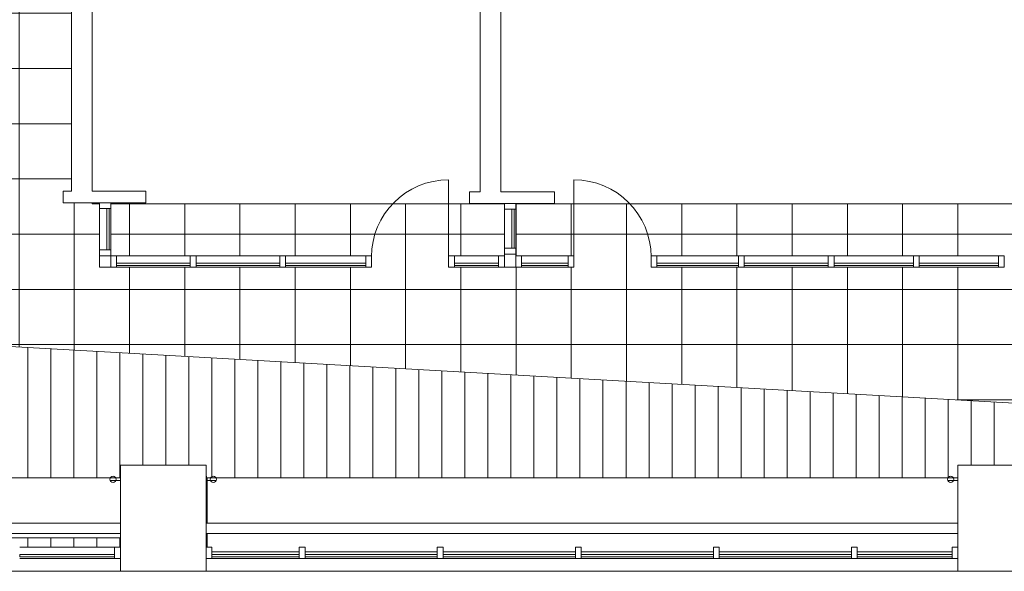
# Model space of a CAD drawing. Header units: inches. Extents: x -721 to 743, y -277 to 235.
# Tile 2 of 4: x -55 to 373, y -277 to -37. Entities that reach past the tile are written whole.
import ezdxf

# ---------------------------------------------------------------- set-up
doc = ezdxf.new("R2010")
doc.units = ezdxf.units.IN
doc.header["$MEASUREMENT"] = 0
for name, color, linetype, lineweight in [('A-ANNO-NOTE', 131, 'Continuous', 13), ('A-DOOR', 31, 'Continuous', 13), ('A-FLOR', 192, 'Continuous', 13), ('A-FLOR-PATT', 8, 'Continuous', 13), ('A-GLAZ-CURT', 52, 'Continuous', 13), ('A-GLAZ-CWMG', 51, 'Continuous', 13), ('A-WALL', 113, 'Continuous', 13), ('E-ELEC-FIXT', 91, 'Continuous', 13), ('I-WALL', 2, 'Continuous', 13), ('M-EQPM', 50, 'Continuous', 13)]:
    doc.layers.add(name, color=color, linetype=linetype, lineweight=lineweight)

# ---------------------------------------------------------------- blocks, each defined once
blk = doc.blocks.new('System Panel - Glazed-2246619-Level 15')
at = {"layer": 'A-GLAZ-CURT', "color": 8, "lineweight": 20}
for p, q in [((20.625, 1.75), (-20.625, 1.75)), ((-20.625, 1.75), (-20.625, 0.75)), ((-20.625, 0.75), (20.625, 0.75)), ((20.625, 0.75), (20.625, 1.75))]:
    blk.add_line(p, q, dxfattribs=at)
blk = doc.blocks.new('Rectangular Mullion - 2_5_ x 5_ rectangular-2246615-Level 15')
at = {"layer": 'A-GLAZ-CWMG', "color": 55}
blk.add_line((673.86, -271.69), (715.11, -271.69), dxfattribs=at)
blk = doc.blocks.new('Rectangular Mullion - 2_5_ x 5_ rectangular-2246062-Level 15')
at = {"layer": 'A-GLAZ-CWMG', "color": 8, "lineweight": 20}
for p, q in [((-2.5, 2.5), (0, 2.5)), ((-2.5, -2.5), (-2.5, 2.5)), ((0, 2.5), (0, -2.5)), ((0, -2.5), (-2.5, -2.5))]:
    blk.add_line(p, q, dxfattribs=at)
blk = doc.blocks.new('Rectangular Mullion - 2_5_ x 5_ rectangular-2246063-Level 15')
at = {"layer": 'A-GLAZ-CWMG', "color": 8, "lineweight": 20}
for p, q in [((0, 2.5), (-2.5, 2.5)), ((-2.5, 2.5), (-2.5, -2.5)), ((0, -2.5), (0, 2.5)), ((-2.5, -2.5), (0, -2.5))]:
    blk.add_line(p, q, dxfattribs=at)
blk = doc.blocks.new('System Panel - Glazed-2246669-Level 15')
at = {"layer": 'A-GLAZ-CURT', "color": 8, "lineweight": 20}
for p, q in [((28.75, 1.75), (-28.75, 1.75)), ((-28.75, 1.75), (-28.75, 0.75)), ((-28.75, 0.75), (28.75, 0.75)), ((28.75, 0.75), (28.75, 1.75))]:
    blk.add_line(p, q, dxfattribs=at)
blk = doc.blocks.new('Rectangular Mullion - 2_5_ x 5_ rectangular-2246667-Level 15')
at = {"layer": 'A-GLAZ-CWMG', "color": 55}
blk.add_line((433.86, -271.69), (491.36, -271.69), dxfattribs=at)
blk = doc.blocks.new('Rectangular Mullion - 2_5_ x 5_ rectangular-2246160-Level 15')
at = {"layer": 'A-GLAZ-CWMG', "color": 8, "lineweight": 20}
for p, q in [((-1.25, 2.5), (1.25, 2.5)), ((-1.25, -2.5), (-1.25, 2.5)), ((1.25, 2.5), (1.25, -2.5)), ((1.25, -2.5), (-1.25, -2.5))]:
    blk.add_line(p, q, dxfattribs=at)
blk = doc.blocks.new('System Panel - Glazed-2246735-Level 15')
at = {"layer": 'A-GLAZ-CURT', "color": 8, "lineweight": 20}
for p, q in [((19, 1.75), (-19, 1.75)), ((-19, 1.75), (-19, 0.75)), ((-19, 0.75), (19, 0.75)), ((19, 0.75), (19, 1.75))]:
    blk.add_line(p, q, dxfattribs=at)
blk = doc.blocks.new('Rectangular Mullion - 2_5_ x 5_ rectangular-2246734-Level 15')
at = {"layer": 'A-GLAZ-CWMG', "color": 55}
blk.add_line((393.36, -271.69), (431.36, -271.69), dxfattribs=at)
blk = doc.blocks.new('Rectangular Mullion - 2_5_ x 5_ rectangular-V1-Level 15')
at = {"layer": 'A-GLAZ-CWMG', "color": 55}
for p, q in [((-54.58, -266.69), (-13.33, -266.69)), ((-54.58, -271.69), (-13.33, -271.69))]:
    blk.add_line(p, q, dxfattribs=at)
blk = doc.blocks.new('Radiator1 - Radiator-2247213-Level 15')
at = {"layer": 'M-EQPM', "color": 55}
for p, q in [((353.17, -236.63), (26.86, -236.63)), ((26.86, -236.63), (26.86, -256.28)), ((26.86, -260.74), (26.86, -266.69)), ((28.93, -268.69), (66.92, -268.69)), ((69.42, -268.69), (126.92, -268.69)), ((129.42, -268.69), (186.92, -268.69)), ((189.42, -268.69), (246.92, -268.69)), ((249.42, -268.69), (306.92, -268.69)), ((309.42, -268.69), (350.67, -268.69))]:
    blk.add_line(p, q, dxfattribs=at)
blk = doc.blocks.new('Radiator2 - Radiator-2247269-Level 15')
at = {"layer": 'M-EQPM', "color": 55}
for p, q in [((-10.83, -236.63), (-337.57, -236.63)), ((-337.57, -262.69), (-10.83, -262.69))]:
    blk.add_line(p, q, dxfattribs=at)
blk = doc.blocks.new('Radiator3 - Radiator-2247351-Level 15')
at = {"layer": 'M-EQPM', "color": 55}
for p, q in [((-10.83, -256.28), (-337.57, -256.28)), ((353.17, -256.28), (26.43, -256.28)), ((-337.57, -260.74), (-10.83, -260.74)), ((26.43, -260.74), (353.17, -260.74))]:
    blk.add_line(p, q, dxfattribs=at)
blk = doc.blocks.new('Door-Curtain-Wall-Single-Glass - Door-Curtain-Wall-Single-Wood-2380255-Level 15')
at = {"layer": 'A-DOOR', "color": 55}
blk.add_line((16.75, 2.5), (16.75, 35.5), dxfattribs=at)
blk.add_arc((16.75, 2), 33.5, 90, 180, dxfattribs=at)
blk = doc.blocks.new('Rectangular Mullion - 2_5_ x 5_ rectangular-2353098-Level 15')
at = {"layer": 'A-GLAZ-CWMG', "color": 8, "lineweight": 20}
for p, q in [((0, 2.5), (-2.5, 2.5)), ((-2.5, 2.5), (-2.5, -2.5)), ((0, -2.5), (0, 2.5)), ((-2.5, -2.5), (0, -2.5))]:
    blk.add_line(p, q, dxfattribs=at)
blk = doc.blocks.new('System Panel - Glazed-2353099-Level 15')
at = {"layer": 'A-GLAZ-CURT', "color": 8, "lineweight": 20}
for p, q in [((9.625, 1.75), (-9.625, 1.75)), ((-9.625, 1.75), (-9.625, 0.75)), ((-9.625, 0.75), (9.625, 0.75)), ((9.625, 0.75), (9.625, 1.75))]:
    blk.add_line(p, q, dxfattribs=at)
blk = doc.blocks.new('System Panel - Glazed-2353164-Level 15')
at = {"layer": 'A-GLAZ-CURT', "color": 8, "lineweight": 20}
for p, q in [((17.42, 1.75), (-17.42, 1.75)), ((-17.42, 1.75), (-17.42, 0.75)), ((-17.42, 0.75), (17.42, 0.75)), ((17.42, 0.75), (17.42, 1.75))]:
    blk.add_line(p, q, dxfattribs=at)
blk = doc.blocks.new('Rectangular Mullion - 2_5_ x 5_ rectangular-2353100-Level 15')
at = {"layer": 'A-GLAZ-CWMG', "color": 8, "lineweight": 20}
for p, q in [((-2.5, 2.5), (0, 2.5)), ((-2.5, -2.5), (-2.5, 2.5)), ((0, 2.5), (0, -2.5)), ((0, -2.5), (-2.5, -2.5))]:
    blk.add_line(p, q, dxfattribs=at)
blk = doc.blocks.new('Rectangular Mullion - 2_5_ x 5_ rectangular-2353001-Level 15')
at = {"layer": 'A-GLAZ-CWMG', "color": 55}
for p, q in [((134.31, -140.06), (153.56, -140.06)), ((153.56, -145.06), (134.31, -145.06))]:
    blk.add_line(p, q, dxfattribs=at)
blk = doc.blocks.new('Rectangular Mullion - 2_5_ x 5_ rectangular-2353159-Level 15')
at = {"layer": 'A-GLAZ-CWMG', "color": 55}
for p, q in [((60.98, -140.06), (95.81, -140.06)), ((95.81, -145.06), (60.98, -145.06))]:
    blk.add_line(p, q, dxfattribs=at)
blk = doc.blocks.new('Rectangular Mullion - 2_5_ x 5_ rectangular-2353096-Level 15')
at = {"layer": 'A-GLAZ-CWMG', "color": 8, "lineweight": 20}
for p, q in [((-1.25, 2.5), (1.25, 2.5)), ((-1.25, -2.5), (-1.25, 2.5)), ((1.25, 2.5), (1.25, -2.5)), ((1.25, -2.5), (-1.25, -2.5))]:
    blk.add_line(p, q, dxfattribs=at)
blk = doc.blocks.new('System Panel - Glazed-2353361-Level 15')
at = {"layer": 'A-GLAZ-CURT', "color": 8, "lineweight": 20}
for p, q in [((18.21, 1.75), (-18.21, 1.75)), ((-18.21, 1.75), (-18.21, 0.75)), ((-18.21, 0.75), (18.21, 0.75)), ((18.21, 0.75), (18.21, 1.75))]:
    blk.add_line(p, q, dxfattribs=at)
blk = doc.blocks.new('Rectangular Mullion - 2_5_ x 5_ rectangular-2353356-Level 15')
at = {"layer": 'A-GLAZ-CWMG', "color": 55}
for p, q in [((22.06, -140.06), (58.48, -140.06)), ((58.48, -145.06), (22.06, -145.06))]:
    blk.add_line(p, q, dxfattribs=at)
blk = doc.blocks.new('System Panel - Glazed-2353363-Level 15')
at = {"layer": 'A-GLAZ-CURT', "color": 8, "lineweight": 20}
for p, q in [((16, 1.75), (-16, 1.75)), ((-16, 1.75), (-16, 0.75)), ((-16, 0.75), (16, 0.75)), ((16, 0.75), (16, 1.75))]:
    blk.add_line(p, q, dxfattribs=at)
blk = doc.blocks.new('Rectangular Mullion - 2_5_ x 5_ rectangular-2353359-Level 15')
at = {"layer": 'A-GLAZ-CWMG', "color": 55}
for p, q in [((-12.44, -140.06), (19.56, -140.06)), ((19.56, -145.06), (-12.44, -145.06))]:
    blk.add_line(p, q, dxfattribs=at)
blk = doc.blocks.new('Door-Curtain-Wall-Single-Glass - Door-Curtain-Wall-Single-Wood-2380256-Level 15')
at = {"layer": 'A-DOOR', "color": 55}
blk.add_line((16.75, -2.5), (16.75, -35.5), dxfattribs=at)
blk.add_arc((16.75, -2), 33.5, 180, 270, dxfattribs=at)
blk = doc.blocks.new('System Panel - Glazed-2354490-Level 15')
at = {"layer": 'A-GLAZ-CURT', "color": 8, "lineweight": 20}
for p, q in [((17.25, 1.75), (-17.25, 1.75)), ((-17.25, 1.75), (-17.25, 0.75)), ((-17.25, 0.75), (17.25, 0.75)), ((17.25, 0.75), (17.25, 1.75))]:
    blk.add_line(p, q, dxfattribs=at)
blk = doc.blocks.new('System Panel - Glazed-2354489-Level 15')
at = {"layer": 'A-GLAZ-CURT', "color": 8, "lineweight": 20}
for p, q in [((18.25, 1.75), (-18.25, 1.75)), ((-18.25, 1.75), (-18.25, 0.75)), ((-18.25, 0.75), (18.25, 0.75)), ((18.25, 0.75), (18.25, 1.75))]:
    blk.add_line(p, q, dxfattribs=at)
blk = doc.blocks.new('System Panel - Glazed-2354488-Level 15')
at = {"layer": 'A-GLAZ-CURT', "color": 8, "lineweight": 20}
for p, q in [((17.75, 1.75), (-17.75, 1.75)), ((-17.75, 1.75), (-17.75, 0.75)), ((-17.75, 0.75), (17.75, 0.75)), ((17.75, 0.75), (17.75, 1.75))]:
    blk.add_line(p, q, dxfattribs=at)
blk = doc.blocks.new('System Panel - Glazed-2354487-Level 15')
at = {"layer": 'A-GLAZ-CURT', "color": 8, "lineweight": 20}
for p, q in [((10.125, 1.75), (-10.125, 1.75)), ((-10.125, 1.75), (-10.125, 0.75)), ((-10.125, 0.75), (10.125, 0.75)), ((10.125, 0.75), (10.125, 1.75))]:
    blk.add_line(p, q, dxfattribs=at)
blk = doc.blocks.new('Rectangular Mullion - 2_5_ x 5_ rectangular-2354403-Level 15')
at = {"layer": 'A-GLAZ-CWMG', "color": 55}
for p, q in [((450.31, -140.06), (484.81, -140.06)), ((484.81, -145.06), (450.31, -145.06))]:
    blk.add_line(p, q, dxfattribs=at)
blk = doc.blocks.new('Rectangular Mullion - 2_5_ x 5_ rectangular-2354402-Level 15')
at = {"layer": 'A-GLAZ-CWMG', "color": 55}
for p, q in [((487.31, -140.06), (523.81, -140.06)), ((523.81, -145.06), (487.31, -145.06))]:
    blk.add_line(p, q, dxfattribs=at)
blk = doc.blocks.new('Rectangular Mullion - 2_5_ x 5_ rectangular-2354404-Level 15')
at = {"layer": 'A-GLAZ-CWMG', "color": 55}
for p, q in [((412.31, -140.06), (447.81, -140.06)), ((447.81, -145.06), (412.31, -145.06))]:
    blk.add_line(p, q, dxfattribs=at)
blk = doc.blocks.new('Rectangular Mullion - 2_5_ x 5_ rectangular-2354405-Level 15')
at = {"layer": 'A-GLAZ-CWMG', "color": 55}
for p, q in [((163.56, -140.06), (183.81, -140.06)), ((183.81, -145.06), (163.56, -145.06))]:
    blk.add_line(p, q, dxfattribs=at)
blk = doc.blocks.new('System Panel - Glazed-2354887-Level 15')
at = {"layer": 'A-GLAZ-CURT', "color": 8, "lineweight": 20}
for p, q in [((9, 1.75), (-9, 1.75)), ((-9, 1.75), (-9, 0.75)), ((-9, 0.75), (9, 0.75)), ((9, 0.75), (9, 1.75))]:
    blk.add_line(p, q, dxfattribs=at)
blk = doc.blocks.new('Rectangular Mullion - 2_5_ x 5_ rectangular-2354830-Level 15')
at = {"layer": 'A-GLAZ-CWMG', "color": 55}
for p, q in [((-19.94, -137.56), (-19.94, -119.56)), ((-14.94, -119.56), (-14.94, -137.56))]:
    blk.add_line(p, q, dxfattribs=at)
blk = doc.blocks.new('System Panel - Glazed-2355090-Level 15')
at = {"layer": 'A-GLAZ-CURT', "color": 8, "lineweight": 20}
for p, q in [((8.5, 1.75), (-8.5, 1.75)), ((-8.5, 1.75), (-8.5, 0.75)), ((-8.5, 0.75), (8.5, 0.75)), ((8.5, 0.75), (8.5, 1.75))]:
    blk.add_line(p, q, dxfattribs=at)
blk = doc.blocks.new('Rectangular Mullion - 2_5_ x 5_ rectangular-2354971-Level 15')
at = {"layer": 'A-GLAZ-CWMG', "color": 55}
for p, q in [((156.06, -136.82), (156.06, -119.82)), ((161.06, -119.82), (161.06, -136.82))]:
    blk.add_line(p, q, dxfattribs=at)
blk = doc.blocks.new('Power-Recessed-All2 - Duplex-Standard 2-V4-Level 15')
at = {"layer": 'E-ELEC-FIXT', "color": 55}
for p, q in [((26.61, -235.81), (26.43, -235.81)), ((26.43, -238.56), (26.61, -238.56)), ((26.61, -235.81), (26.61, -238.56))]:
    blk.add_line(p, q, dxfattribs=at)

msp = doc.modelspace()

# ---------------------------------------------------------------- hatches: boundary and pattern name
at = {"layer": 'A-FLOR-PATT', "lineweight": 9}
h = msp.add_hatch(dxfattribs=at)
h.set_pattern_fill('FP_3', color=135, style=0, pattern_type=2)
h.set_pattern_definition([(0, (257.12, 61.28), (0, 24), []), (90, (257.12, 61.28), (-24, 1e-15), [])])
h.paths.add_polyline_path([(734.56, -224.19), (734.56, -221.16), (734.81, -221.16), (734.81, 53.56), (728.06, 53.56), (728.06, 58.81), (734.81, 58.81), (734.81, 119.14), (727.05, 119.14), (727.05, 183.81), (-109.69, 183.81), (-109.69, 197.2), (-109.85, 197.2), (-109.85, 200.45), (-142.08, 200.45), (-142.08, 201.45), (-109.85, 201.45), (-109.85, 202.2), (-240.08, 202.2), (-240.08, 201.45), (-208.08, 201.45), (-208.08, 200.45), (-240.08, 200.45), (-240.08, 197.2), (-241.06, 197.2), (-241.06, -169.29), (680.66, -221.16)], flags=0)
h.paths.add_polyline_path([(584.06, 117.03), (586.17, 117.03), (586.17, 117.18), (584.06, 117.18)], flags=0)
h.paths.add_polyline_path([(581.56, -145.06), (559.81, -145.06), (559.81, -140.06), (584.06, -140.06), (584.06, -117.54), (161.06, -117.54), (161.06, -140.06), (186.31, -140.06), (186.31, -145.06), (131.81, -145.06), (131.81, -140.06), (156.06, -140.06), (156.06, -117.54), (-14.94, -117.54), (-14.94, -140.06), (98.31, -140.06), (98.31, -145.06), (-19.94, -145.06), (-19.94, -117.54), (-23.05, -117.54), (-23.05, -117.06), (-35.64, -117.06), (-35.64, -112.06), (-32.05, -112.06), (-32.05, 89.03), (-36.3, 89.03), (-36.3, 94.03), (-19.94, 94.03), (-19.94, 117.18), (-20.83, 117.18), (-20.83, 122.18), (-15.83, 122.18), (-15.83, 122.03), (98.31, 122.03), (98.31, 117.03), (-14.94, 117.03), (-14.94, 94.03), (-0.3, 94.03), (-0.3, 93.98), (140.27, 93.98), (140.27, 94.14), (155.49, 94.14), (155.49, 94.28), (156.06, 94.28), (156.06, 116.28), (155.49, 116.28), (155.49, 117.03), (131.81, 117.03), (131.81, 122.03), (155.49, 122.03), (155.49, 122.18), (160.49, 122.18), (160.49, 122.03), (186.31, 122.03), (186.31, 117.03), (160.49, 117.03), (160.49, 116.28), (161.06, 116.28), (161.06, 94.28), (160.49, 94.28), (160.49, 94.14), (176.27, 94.14), (176.27, 93.98), (567.91, 93.98), (567.91, 94.42), (584.06, 94.42), (584.06, 117.03), (559.81, 117.03), (559.81, 122.03), (584.06, 122.03), (584.06, 122.18), (591.17, 122.18), (591.17, 117.03), (589.06, 117.03), (589.06, 94.42), (605.16, 94.42), (605.16, 89.42), (600.79, 89.42), (600.79, -112.32), (606.21, -112.32), (606.21, -117.32), (591.79, -117.32), (591.79, -117.54), (589.06, -117.54), (589.06, -145.06), (584.06, -145.06)], flags=0)
h.paths.add_polyline_path([(526.31, -145.06), (219.81, -145.06), (219.81, -140.06), (526.31, -140.06), (526.31, -144.31)], flags=0)
h.paths.add_polyline_path([(526.31, 117.03), (219.81, 117.03), (219.81, 122.03), (526.31, 122.03), (526.31, 119.72)], flags=0)
h = msp.add_hatch(dxfattribs=at)
h.set_pattern_fill('FP_2', style=0, pattern_type=2)
h.set_pattern_definition([(270, (-351.093, -276.302), (10, 6e-16), [])])
h.paths.add_polyline_path([(390.86, -266.69), (391.61, -266.69), (391.61, -260.74), (390.86, -260.74)], flags=0)
h.paths.add_polyline_path([(-13.33, -266.69), (-10.83, -266.69), (-10.83, -262.69), (-337.57, -262.69), (-337.57, -266.69), (-54.58, -266.69)], flags=0)
h.paths.add_polyline_path([(26.43, -266.69), (26.86, -266.69), (26.86, -260.74), (26.43, -260.74)], flags=0)
h.paths.add_polyline_path([(26.86, -256.28), (26.86, -236.63), (353.17, -236.63), (353.17, -231.08), (390.86, -231.08), (390.86, -235.81), (391.05, -235.81), (391.05, -238.56), (390.86, -238.56), (390.86, -256.28), (391.61, -256.28), (391.61, -236.63), (717.71, -236.63), (717.71, -230.97), (734.56, -230.97), (734.56, -224.19), (-238.06, -169.46), (-238.06, 182.42), (-509.56, 182.42), (-535.72, 156.26), (-537.14, 157.67), (-512.39, 182.42), (-580.73, 182.42), (-555.98, 157.67), (-557.4, 156.26), (-583.56, 182.42), (-716.06, 182.42), (-716.06, 123.54), (-632.88, 123.54), (-632.88, 117.54), (-668.7, 117.54), (-668.7, -187.31), (-630.94, -187.31), (-630.94, -193.31), (-702.31, -193.31), (-702.31, -236.63), (-375.56, -236.63), (-375.56, -232.25), (-337.57, -232.25), (-337.57, -236.63), (-10.83, -236.63), (-10.83, -231.14), (26.43, -231.14), (26.43, -235.81), (26.61, -235.81), (26.61, -238.56), (26.43, -238.56), (26.43, -256.28), (26.61, -256.28)], flags=0)
h.paths.add_polyline_path([(-397.24, -48.1), (-401.76, -47.6), (-406.21, -46.63), (-410.52, -45.17), (-414.64, -43.27), (-418.54, -40.92), (-422.16, -38.17), (-425.46, -35.04), (-428.41, -31.58), (-430.96, -27.81), (-433.09, -23.79), (-434.77, -19.57), (-435.99, -15.19), (-436.72, -10.7), (-436.97, -6.16), (-436.72, -1.62), (-435.99, 2.87), (-434.77, 7.25), (-433.09, 11.48), (-430.96, 15.5), (-428.41, 19.26), (-425.46, 22.73), (-422.16, 25.85), (-418.54, 28.61), (-414.64, 30.95), (-410.52, 32.86), (-406.21, 34.31), (-401.76, 35.29), (-397.24, 35.78), (-392.7, 35.78), (-388.18, 35.29), (-383.73, 34.31), (-379.42, 32.86), (-375.3, 30.95), (-371.4, 28.61), (-367.78, 25.85), (-364.48, 22.73), (-361.53, 19.26), (-358.98, 15.5), (-356.85, 11.48), (-355.17, 7.25), (-353.95, 2.87), (-353.22, -1.62), (-352.97, -6.16), (-353.22, -10.7), (-353.95, -15.19), (-355.17, -19.57), (-356.85, -23.79), (-358.98, -27.81), (-361.53, -31.58), (-364.48, -35.04), (-367.78, -38.17), (-371.4, -40.92), (-375.3, -43.27), (-379.42, -45.17), (-383.73, -46.63), (-388.18, -47.6), (-392.7, -48.1), (-394.46, -48.1)], flags=0)
h.paths.add_polyline_path([(-461.73, 32.49), (-466.28, 32.49), (-470.8, 32.98), (-475.24, 33.96), (-479.55, 35.41), (-483.68, 37.32), (-487.58, 39.67), (-491.2, 42.42), (-494.5, 45.55), (-497.44, 49.01), (-499.99, 52.78), (-502.13, 56.79), (-503.81, 61.02), (-505.02, 65.4), (-505.76, 69.89), (-506.01, 74.43), (-505.76, 78.97), (-505.02, 83.46), (-503.81, 87.84), (-502.13, 92.07), (-499.99, 96.08), (-497.44, 99.85), (-494.5, 103.31), (-491.2, 106.44), (-487.58, 109.19), (-483.68, 111.54), (-479.55, 113.45), (-475.24, 114.9), (-470.8, 115.88), (-466.28, 116.37), (-461.73, 116.37), (-457.21, 115.88), (-452.77, 114.9), (-448.46, 113.45), (-444.33, 111.54), (-440.44, 109.19), (-436.82, 106.44), (-433.52, 103.31), (-430.57, 99.85), (-428.02, 96.08), (-425.89, 92.07), (-424.21, 87.84), (-422.99, 83.46), (-422.25, 78.97), (-422.01, 74.43), (-422.25, 69.89), (-422.99, 65.4), (-424.21, 61.02), (-425.89, 56.79), (-428.02, 52.78), (-430.57, 49.01), (-433.52, 45.55), (-436.82, 42.42), (-440.44, 39.67), (-444.33, 37.32), (-448.46, 35.41), (-452.77, 33.96), (-457.21, 32.98)], flags=0)
h.paths.add_polyline_path([(-329.21, 39.74), (-333.73, 40.24), (-338.17, 41.21), (-342.48, 42.67), (-346.61, 44.58), (-350.5, 46.92), (-354.12, 49.67), (-357.43, 52.8), (-360.37, 56.27), (-362.92, 60.03), (-365.05, 64.05), (-366.73, 68.27), (-367.95, 72.65), (-368.69, 77.14), (-368.93, 81.68), (-368.69, 86.22), (-367.95, 90.71), (-366.73, 95.09), (-365.05, 99.32), (-362.92, 103.34), (-360.37, 107.1), (-357.43, 110.57), (-354.12, 113.69), (-350.5, 116.45), (-346.61, 118.79), (-342.48, 120.7), (-338.17, 122.15), (-333.73, 123.13), (-329.21, 123.62), (-324.66, 123.62), (-320.14, 123.13), (-315.7, 122.15), (-311.39, 120.7), (-307.26, 118.79), (-303.36, 116.45), (-299.74, 113.69), (-296.44, 110.57), (-293.5, 107.1), (-290.95, 103.34), (-288.82, 99.32), (-287.13, 95.09), (-285.92, 90.71), (-285.18, 86.22), (-284.93, 81.68), (-285.18, 77.14), (-285.92, 72.65), (-287.13, 68.27), (-288.82, 64.05), (-290.95, 60.03), (-293.59, 56.15), (-296.44, 52.8), (-299.74, 49.67), (-303.36, 46.92), (-307.26, 44.58), (-311.39, 42.67), (-315.7, 41.21), (-320.14, 40.24), (-324.66, 39.74)], flags=0)

# ---------------------------------------------------------------- linework, layer by layer
at = {"layer": 'A-ANNO-NOTE', "color": 55}
for p, q in [((-10.83, -236.57), (-15.22, -236.57)), ((-10.83, -237.8), (-15.22, -237.8)), ((-10.83, -236.57), (-12.78, -236.57)), ((-10.83, -237.8), (-12.78, -237.8)), ((26.43, -236.57), (28.38, -236.57)), ((26.43, -236.57), (30.82, -236.57)), ((26.43, -237.8), (28.38, -237.8)), ((26.43, -237.8), (30.82, -237.8)), ((353.17, -236.57), (348.78, -236.57)), ((353.17, -237.8), (348.78, -237.8)), ((353.17, -236.57), (351.22, -236.57)), ((353.17, -237.8), (351.22, -237.8))]:
    msp.add_line(p, q, dxfattribs=at)
for centre in [(-14, -237.19), (29.6, -237.19), (350, -237.19)]:
    msp.add_circle(centre, 1.37, dxfattribs=at)
at = {"layer": 'A-FLOR', "color": 55}
for p, q in [((-23.05, -117.54), (-23.05, -117.06)), ((-19.94, -117.54), (-23.05, -117.54)), ((156.06, -117.54), (-14.94, -117.54)), ((584.06, -117.54), (161.06, -117.54)), ((-241.06, -169.29), (734.56, -224.19)), ((-337.57, -277.19), (-10.83, -277.19)), ((26.43, -277.19), (353.17, -277.19))]:
    msp.add_line(p, q, dxfattribs=at)
at = {"layer": 'A-WALL', "color": 8, "lineweight": 20}
for p, q in [((-32.05, 89.03), (-32.05, -112.06)), ((-23.05, -112.06), (-23.05, 89.03)), ((145.56, 89.14), (145.56, -112.32)), ((154.56, -112.32), (154.56, 89.14)), ((26.43, -231.14), (-10.83, -231.14)), ((-10.83, -231.14), (-10.83, -259.19)), ((26.43, -259.19), (26.43, -231.14)), ((390.86, -231.08), (353.17, -231.08)), ((353.17, -231.08), (353.17, -259.19)), ((-10.83, -259.19), (-10.83, -277.19)), ((26.43, -277.19), (26.43, -259.19)), ((353.17, -259.19), (353.17, -277.19)), ((-10.83, -277.19), (26.43, -277.19)), ((353.17, -277.19), (390.86, -277.19))]:
    msp.add_line(p, q, dxfattribs=at)
at = {"layer": 'I-WALL', "color": 8, "lineweight": 20}
for p, q in [((-32.05, -112.06), (-35.64, -112.06)), ((-35.64, -112.06), (-35.64, -117.06)), ((0.26, -112.06), (-23.05, -112.06)), ((0.26, -117.06), (0.26, -112.06)), ((145.56, -112.32), (140.85, -112.32)), ((140.85, -112.32), (140.85, -117.32)), ((177.85, -112.32), (154.56, -112.32)), ((177.85, -117.32), (177.85, -112.32)), ((-35.64, -117.06), (0.26, -117.06)), ((140.85, -117.32), (177.85, -117.32)), ((-19.94, -140.06), (-19.94, -145.06)), ((-14.94, -140.06), (-19.94, -140.06)), ((-14.94, -145.06), (-14.94, -140.06)), ((156.06, -139.32), (156.06, -145.06)), ((161.06, -139.32), (156.06, -139.32)), ((161.06, -145.06), (161.06, -139.32)), ((-19.94, -145.06), (-14.94, -145.06)), ((156.06, -145.06), (161.06, -145.06))]:
    msp.add_line(p, q, dxfattribs=at)

# ---------------------------------------------------------------- block references
at = {"layer": 'A-DOOR', "color": 55}
msp.add_blockref('Door-Curtain-Wall-Single-Glass - Door-Curtain-Wall-Single-Wood-2380255-Level 15', (115.06, -142.56), dxfattribs=at)
at = {"layer": 'A-DOOR', "color": 55, "rotation": 180}
msp.add_blockref('Door-Curtain-Wall-Single-Glass - Door-Curtain-Wall-Single-Wood-2380256-Level 15', (203.06, -142.56), dxfattribs=at)
at = {"layer": 'A-GLAZ-CURT', "color": 55}
for name, p, rotation in [('System Panel - Glazed-2354887-Level 15', (-17.44, -128.56), 269.9999999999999), ('System Panel - Glazed-2355090-Level 15', (158.56, -128.32), 269.9999999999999), ('System Panel - Glazed-2353363-Level 15', (3.56, -142.56), 180), ('System Panel - Glazed-2353361-Level 15', (40.27, -142.56), 180), ('System Panel - Glazed-2353164-Level 15', (78.4, -142.56), 180), ('System Panel - Glazed-2353099-Level 15', (143.94, -142.56), 180), ('System Panel - Glazed-2354487-Level 15', (173.69, -142.56), 180), ('System Panel - Glazed-2354488-Level 15', (240.06, -142.56), 180), ('System Panel - Glazed-2354489-Level 15', (278.56, -142.56), 180), ('System Panel - Glazed-2354490-Level 15', (316.56, -142.56), 180), ('System Panel - Glazed-2354490-Level 15', (353.56, -142.56), 180), ('System Panel - Glazed-2246619-Level 15', (-33.95, -269.19), 180), ('System Panel - Glazed-2246735-Level 15', (47.93, -269.19), 180), ('System Panel - Glazed-2246669-Level 15', (98.17, -269.19), 180), ('System Panel - Glazed-2246669-Level 15', (158.17, -269.19), 180), ('System Panel - Glazed-2246669-Level 15', (218.17, -269.19), 180), ('System Panel - Glazed-2246669-Level 15', (278.17, -269.19), 180), ('System Panel - Glazed-2246619-Level 15', (330.05, -269.19), 180)]:
    msp.add_blockref(name, p, dxfattribs=dict(at, rotation=rotation))
at = {"layer": 'A-GLAZ-CWMG', "color": 55}
for p, rotation in [((-17.44, -117.06), 89.99999999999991), ((158.56, -117.32), 89.9999999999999)]:
    msp.add_blockref('Rectangular Mullion - 2_5_ x 5_ rectangular-2353098-Level 15', p, dxfattribs=dict(at, rotation=rotation))
for name, p in [('Rectangular Mullion - 2_5_ x 5_ rectangular-2354830-Level 15', (0, 0)), ('Rectangular Mullion - 2_5_ x 5_ rectangular-2354971-Level 15', (0, 0)), ('Rectangular Mullion - 2_5_ x 5_ rectangular-2353359-Level 15', (0, 0)), ('Rectangular Mullion - 2_5_ x 5_ rectangular-2353356-Level 15', (0, 0)), ('Rectangular Mullion - 2_5_ x 5_ rectangular-2353159-Level 15', (0, 0)), ('Rectangular Mullion - 2_5_ x 5_ rectangular-2353001-Level 15', (0, 0)), ('Rectangular Mullion - 2_5_ x 5_ rectangular-2353098-Level 15', (156.06, -142.56)), ('Rectangular Mullion - 2_5_ x 5_ rectangular-2354405-Level 15', (0, 0)), ('Rectangular Mullion - 2_5_ x 5_ rectangular-2354404-Level 15', (-190, 0)), ('Rectangular Mullion - 2_5_ x 5_ rectangular-2354402-Level 15', (-227, 0)), ('Rectangular Mullion - 2_5_ x 5_ rectangular-2354403-Level 15', (-151, 0)), ('Rectangular Mullion - 2_5_ x 5_ rectangular-2354403-Level 15', (-114, 0)), ('Rectangular Mullion - 2_5_ x 5_ rectangular-V1-Level 15', (0, 0)), ('Rectangular Mullion - 2_5_ x 5_ rectangular-2246063-Level 15', (-10.83, -269.19)), ('Rectangular Mullion - 2_5_ x 5_ rectangular-2246063-Level 15', (353.17, -269.19)), ('Rectangular Mullion - 2_5_ x 5_ rectangular-2246734-Level 15', (-364.44, 0)), ('Rectangular Mullion - 2_5_ x 5_ rectangular-2246667-Level 15', (-364.44, 0)), ('Rectangular Mullion - 2_5_ x 5_ rectangular-2246667-Level 15', (-304.44, 0)), ('Rectangular Mullion - 2_5_ x 5_ rectangular-2246667-Level 15', (-244.44, 0)), ('Rectangular Mullion - 2_5_ x 5_ rectangular-2246667-Level 15', (-184.44, 0)), ('Rectangular Mullion - 2_5_ x 5_ rectangular-2246615-Level 15', (-364.44, 0))]:
    msp.add_blockref(name, p, dxfattribs=at)
at = {"layer": 'A-GLAZ-CWMG', "color": 55, "extrusion": (0, 0, -1), "rotation": 270.0000000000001}
for p in [(-158.56, -139.32), (17.44, -140.06)]:
    msp.add_blockref('Rectangular Mullion - 2_5_ x 5_ rectangular-2353100-Level 15', p, dxfattribs=at)
at = {"layer": 'A-GLAZ-CWMG', "color": 55, "extrusion": (0, 0, -1)}
for name, p in [('Rectangular Mullion - 2_5_ x 5_ rectangular-2353100-Level 15', (14.94, -142.56)), ('Rectangular Mullion - 2_5_ x 5_ rectangular-2353096-Level 15', (-20.81, -142.56)), ('Rectangular Mullion - 2_5_ x 5_ rectangular-2353096-Level 15', (-59.73, -142.56)), ('Rectangular Mullion - 2_5_ x 5_ rectangular-2353096-Level 15', (-97.06, -142.56)), ('Rectangular Mullion - 2_5_ x 5_ rectangular-2353096-Level 15', (-133.06, -142.56)), ('Rectangular Mullion - 2_5_ x 5_ rectangular-2353100-Level 15', (-161.06, -142.56)), ('Rectangular Mullion - 2_5_ x 5_ rectangular-2353096-Level 15', (-185.06, -142.56)), ('Rectangular Mullion - 2_5_ x 5_ rectangular-2353096-Level 15', (-221.06, -142.56)), ('Rectangular Mullion - 2_5_ x 5_ rectangular-2353096-Level 15', (-259.06, -142.56)), ('Rectangular Mullion - 2_5_ x 5_ rectangular-2353096-Level 15', (-298.06, -142.56)), ('Rectangular Mullion - 2_5_ x 5_ rectangular-2353096-Level 15', (-335.06, -142.56)), ('Rectangular Mullion - 2_5_ x 5_ rectangular-2353096-Level 15', (-372.06, -142.56)), ('Rectangular Mullion - 2_5_ x 5_ rectangular-2246062-Level 15', (-26.43, -269.19)), ('Rectangular Mullion - 2_5_ x 5_ rectangular-2246160-Level 15', (-68.17, -269.19)), ('Rectangular Mullion - 2_5_ x 5_ rectangular-2246160-Level 15', (-128.17, -269.19)), ('Rectangular Mullion - 2_5_ x 5_ rectangular-2246160-Level 15', (-188.17, -269.19)), ('Rectangular Mullion - 2_5_ x 5_ rectangular-2246160-Level 15', (-248.17, -269.19)), ('Rectangular Mullion - 2_5_ x 5_ rectangular-2246160-Level 15', (-308.17, -269.19))]:
    msp.add_blockref(name, p, dxfattribs=at)
at = {"layer": 'E-ELEC-FIXT', "color": 55}
msp.add_blockref('Power-Recessed-All2 - Duplex-Standard 2-V4-Level 15', (0, 0), dxfattribs=at)
at = {"layer": 'M-EQPM', "color": 55}
for name in ['Radiator3 - Radiator-2247351-Level 15', 'Radiator2 - Radiator-2247269-Level 15', 'Radiator1 - Radiator-2247213-Level 15']:
    msp.add_blockref(name, (0, 0), dxfattribs=at)

doc.saveas('drawing.dxf')
